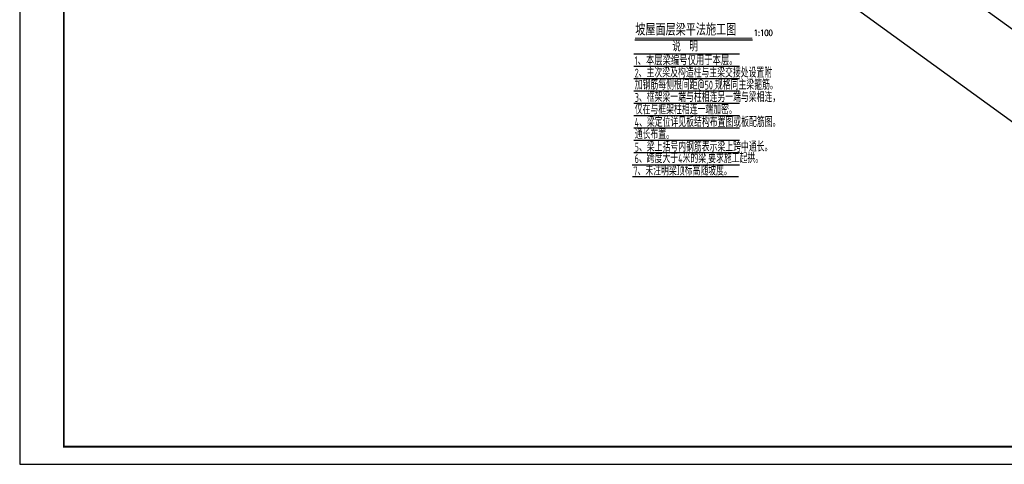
# Model space of a CAD drawing. Extents: x -302077 to 107904, y -9283 to 295706.
# Tile 242 of 256: x -67833 to -11961, y 236306 to 261511. Entities that reach past the tile are written whole.
import ezdxf

# ---------------------------------------------------------------- set-up
doc = ezdxf.new("R2010")
doc.units = 0
doc.header["$LTSCALE"] = 500
doc.header["$MEASUREMENT"] = 0
doc.layers.get('0').update_dxf_attribs({"linetype": 'CONTINUOUS'})
for name, color, linetype in [('AXIS', 3, 'CONTINUOUS'), ('PUB_TITLE', 4, 'CONTINUOUS'), ('TEXT', 7, 'CONTINUOUS'), ('图名层', 13, 'CONTINUOUS'), ('浅辅助线', 8, 'CONTINUOUS')]:
    doc.layers.add(name, color=color, linetype=linetype)
doc.styles.add('DIM_FONT', font='SIMPLEX.shx', dxfattribs={"width": 0.8})
doc.styles.add('HTHZ', font='simhei.ttf', dxfattribs={"width": 0.7, "height": 600})
doc.styles.add('TSSD_Rein', font='tssdeng.shx', dxfattribs={"width": 0.7, "bigfont": 'hztxt.shx'})

# ---------------------------------------------------------------- blocks, each defined once
blk = doc.blocks.new('wrtgtg')
at = {"layer": 'PUB_TITLE'}
blk.add_lwpolyline([(-75296, -5841), (8804, -5841), (8804, 53559), (-75296, 53559)], close=True, dxfattribs=at)
at = {"layer": 'PUB_TITLE', "const_width": 100}
blk.add_lwpolyline([(-72796, -4841), (7804, -4841), (7804, 52559), (-72796, 52559)], close=True, dxfattribs=at)

msp = doc.modelspace()

# ---------------------------------------------------------------- linework, layer by layer
at = {"layer": 'AXIS', "color": 250}
for p, q in [((-11429.626, 255643.506), (-28081.238, 267724.137)), ((-4179.626, 255643.506), (-20831.238, 267724.137))]:
    msp.add_line(p, q, dxfattribs=at)
at = {"layer": '图名层'}
msp.add_line((-32924.063, 260378.974), (-26250.42, 260378.974), dxfattribs=at)
at = {"layer": '图名层', "const_width": 50}
msp.add_lwpolyline([(-32924.063, 260462.32), (-26250.42, 260462.32)], dxfattribs=at)
at = {"layer": '浅辅助线', "ltscale": 0.5}
for p, q in [((-32980.229, 259583.635), (-26979.479, 259583.635)), ((-32980.229, 259583.635), (-26979.479, 259583.635)), ((-32979.829, 259583.635), (-26979.079, 259583.635)), ((-32979.829, 259583.635), (-26979.079, 259583.635)), ((-32979.829, 259583.635), (-26979.079, 259583.635)), ((-32979.829, 258883.635), (-26979.079, 258883.635)), ((-32979.829, 258183.635), (-26979.079, 258183.635)), ((-32979.829, 258183.635), (-26979.079, 258183.635)), ((-32979.829, 258183.635), (-26979.079, 258183.635)), ((-32979.829, 258183.635), (-26979.079, 258183.635)), ((-32979.829, 257483.635), (-26979.079, 257483.635)), ((-32979.829, 256783.635), (-26979.079, 256783.635)), ((-32979.829, 256083.635), (-26979.079, 256083.635)), ((-32979.829, 255383.635), (-26979.079, 255383.635)), ((-32979.829, 254683.635), (-26979.079, 254683.635)), ((-32979.829, 253983.635), (-26979.079, 253983.635)), ((-33078.462, 253283.635), (-27077.712, 253283.635)), ((-33078.461, 253283.635), (-27077.311, 253283.635)), ((-33078.461, 253283.635), (-27077.711, 253283.635)), ((-33078.461, 253283.635), (-27077.311, 253283.635)), ((-33076.912, 253283.635), (-27075.762, 253283.635)), ((-33076.912, 253283.635), (-26979.079, 253283.635)), ((-33050.445, 252630.227), (-27049.695, 252630.227))]:
    msp.add_line(p, q, dxfattribs=at)

# ---------------------------------------------------------------- block references
msp.add_blockref('wrtgtg', (7462.635, 242147.088))

# ---------------------------------------------------------------- texts
at = {"layer": 'TEXT', "style": 'TSSD_Rein'}
for s, width, p in [('1、本层梁编号仅用于本层。', 0.7, (-32937.638, 258938.321)), ('2、主次梁及构造柱与主梁交接处设置附', 0.66, (-32937.638, 258238.321)), ('加钢筋每侧根间距@50,规格同主梁箍筋。', 0.66, (-32932.919, 257551.522)), ('3、框架梁一端与柱相连另一端与梁相连，', 0.66, (-32932.919, 256851.522)), ('仅在与框架柱相连一端加密。', 0.66, (-32932.919, 256151.522)), ('4、梁定位详见板结构布置图或板配筋图。', 0.66, (-32937.638, 255438.321)), ('通长布置。', 0.66, (-32932.919, 254751.522)), ('5、梁上括号内钢筋表示梁上跨中通长。', 0.66, (-32937.638, 254038.321)), ('6、跨度大于4米的梁,要求施工起拱。', 0.66, (-32939.506, 253388.553)), ('7、未注明梁顶标高随坡度。', 0.66, (-33008.253, 252684.913))]:
    msp.add_text(s, height=500, dxfattribs=dict(at, width=width)).set_placement(p)
at = {"layer": '图名层'}
for s, height, style, width, p in [('坡屋面层梁平法施工图', 600, 'HTHZ', 0.7, (-32899.459, 260678.1)), ('1:100', 350, 'DIM_FONT', 0.8, (-26180.52, 260592.824)), ('说  明', 500, 'HTHZ', 0.7, (-30804.486, 259768.428))]:
    msp.add_text(s, height=height, dxfattribs=dict(at, style=style, width=width)).set_placement(p)

doc.saveas('drawing.dxf')
